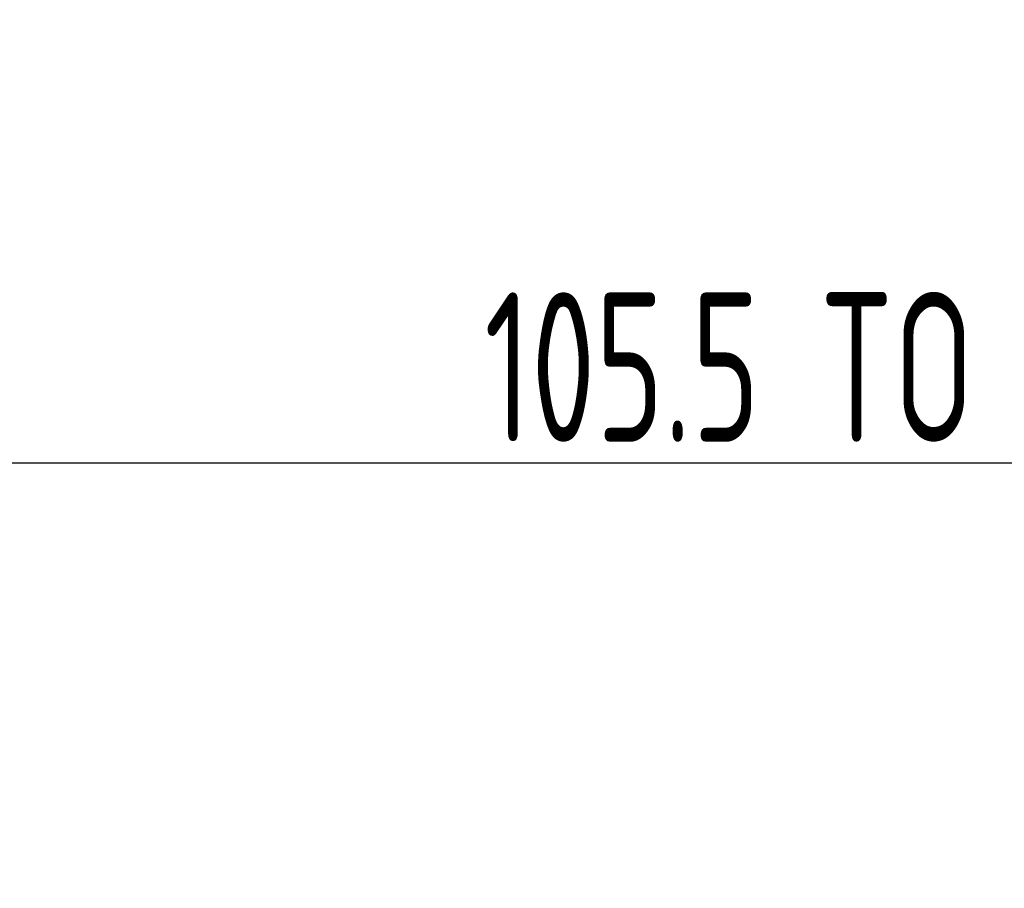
# Model space of a CAD drawing. Header units: millimetres. Extents: x -318 to -72, y -1102 to -995.
# Tile 12 of 24: x -199 to -176, y -1016 to -995. Entities that reach past the tile are written whole.
import ezdxf

# ---------------------------------------------------------------- set-up
doc = ezdxf.new("R2010")
doc.units = ezdxf.units.MM
doc.header["$LTSCALE"] = 16.335
doc.header["$PDMODE"] = 3
doc.header["$PDSIZE"] = 8
doc.layers.get('0').update_dxf_attribs({"linetype": 'CONTINUOUS'})
doc.layers.get('Defpoints').update_dxf_attribs({"linetype": 'CONTINUOUS'})
doc.styles.add('HZ', font='geniso', dxfattribs={"width": 0.7, "bigfont": 'hztxt'})
doc.dimstyles.get("Standard").update_dxf_attribs({"dimtxt": 3.5, "dimasz": 3.5, "dimexe": 1.5, "dimexo": 0.0625, "dimgap": 0.5, "dimtad": 1, "dimdsep": 46, "dimtxsty": 'HZ', "dimblk": 'OPEN30', "dimcen": 0.09, "dimadec": 0, "dimazin": 0, "dimtp": 0.01, "dimtm": 0.01, "dimtfac": 1, "dimtmove": 0, "dimatfit": 3, "dimldrblk": 'OPEN30', "dimfxl": 1, "dimtolj": 1, "dimarcsym": 0})

# ---------------------------------------------------------------- blocks, each defined once
blk = doc.blocks.new('_Open30')
at = {"color": 0, "linetype": 'ByBlock', "lineweight": -2}
for p, q in [((-1, 0.2679), (0, 0)), ((0, 0), (-1, -0.2679)), ((0, 0), (-1, 0))]:
    blk.add_line(p, q, dxfattribs=at)
blk = doc.blocks.new('*D19')
at = {"color": 0, "lineweight": -2}
for p, q in [((-240.779, -1018.82), (-240.779, -1004.161)), ((-116.613, -1018.317), (-116.613, -1004.161)), ((-237.279, -1005.661), (-120.113, -1005.661))]:
    blk.add_line(p, q, dxfattribs=at)
at = {"layer": 'Defpoints', "color": 0}
for p in [(-116.613, -1005.661), (-116.613, -1018.379), (-240.779, -1018.883)]:
    blk.add_point(p, dxfattribs=at)
at = {"color": 0, "lineweight": -2, "xscale": 3.5, "yscale": 3.5, "zscale": 3.5, "rotation": 180}
blk.add_blockref('_Open30', (-240.779, -1005.661), dxfattribs=at)
at = {"color": 0, "lineweight": -2, "xscale": 3.5, "yscale": 3.5, "zscale": 3.5}
blk.add_blockref('_Open30', (-116.613, -1005.661), dxfattribs=at)
at = {"color": 0, "insert": (-178.696, -1003.411), "char_height": 3.5, "attachment_point": 5, "style": 'HZ'}
blk.add_mtext('\\A1;105.5 TO 133.1', dxfattribs=at)

msp = doc.modelspace()

# ---------------------------------------------------------------- dimensions: what is measured, and where the dimension line sits
dim = msp.add_linear_dim(base=(-116.613, -1005.661), p1=(-240.779, -1018.883), p2=(-116.613, -1018.379), text='105.5 TO 133.1', dimstyle='STANDARD', override={"dimtxsty": 'HZ'})
dim.commit()
dim.dimension.update_dxf_attribs({"geometry": '*D19', "text_midpoint": (-178.696, -1003.411)})

doc.saveas('drawing.dxf')
